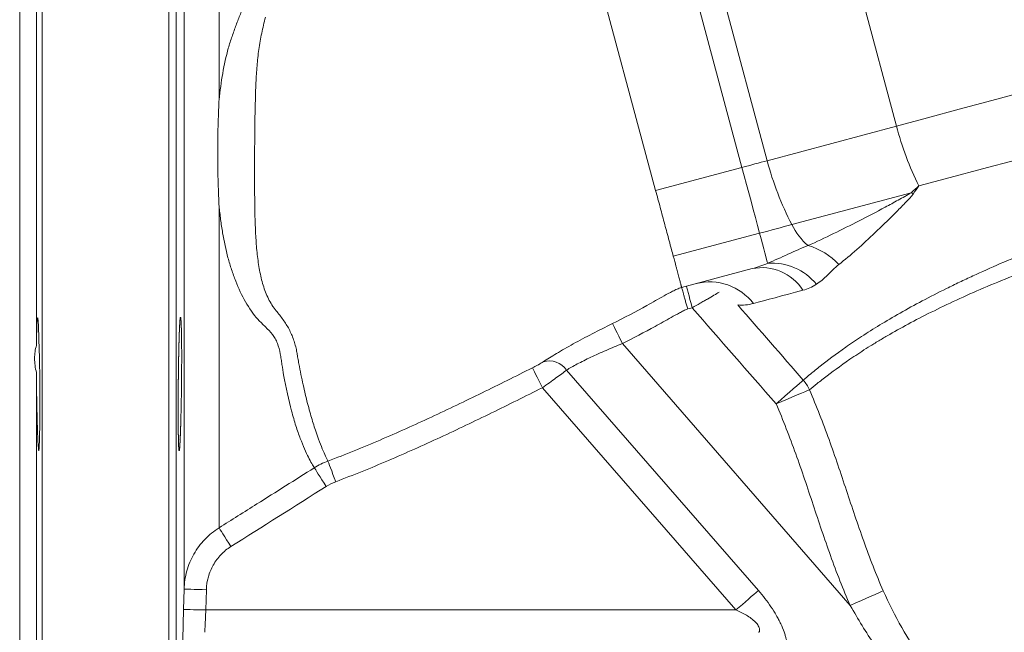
# Model space of a CAD drawing. Header units: millimetres. Extents: x -45 to 292, y -167 to 549.
# Tile 11 of 16: x -18 to 114, y 169 to 251. Entities that reach past the tile are written whole.
import ezdxf

# ---------------------------------------------------------------- set-up
doc = ezdxf.new("R2010")
doc.units = ezdxf.units.MM

msp = doc.modelspace()

# ---------------------------------------------------------------- linework, layer by layer
at = {"color": 7, "linetype": 'Continuous', "lineweight": 15}
for p, q in [((-15.32, 232.78), (-15.32, 332.78)), ((-18.32, 232.78), (-18.32, 301.78)), ((3.77, 174.59), (3.77, 288.68)), ((8.46, 280.82), (8.46, 240.39)), ((99.45, 236.85), (91.82, 265.34)), ((82.09, 232.19), (74.45, 260.69)), ((78.7, 231.29), (71.07, 259.78)), ((-16.07, 207.35), (-16.07, 258.2)), ((65.32, 234.85), (59.47, 256.68)), ((82.09, 232.19), (99.45, 236.85)), ((67.11, 228.18), (65.32, 234.85)), ((-18.32, 163.78), (-18.32, 232.78)), ((-15.32, 132.78), (-15.32, 232.78)), ((78.7, 231.29), (67.11, 228.18)), ((85.4, 223.6), (101.44, 227.89)), ((8.46, 226.08), (8.46, 182.83)), ((69.48, 219.33), (81.07, 222.44)), ((80.06, 217.68), (70.6, 215.14)), ((72.02, 212.42), (71.42, 212.25)), ((62.64, 207.61), (93.26, 172.38)), ((-16.07, 167.73), (-16.07, 203.69)), ((55.14, 204.04), (80.91, 174.4)), ((77.89, 171.78), (51.9, 201.67)), ((3.69, 171.85), (3.77, 174.59)), ((6.76, 174.51), (6.69, 171.78)), ((6.69, 171.78), (77.89, 171.78))]:
    msp.add_line(p, q, dxfattribs=at)
at = {"color": 8, "linetype": 'Continuous', "lineweight": 15}
for p, q in [((1.71, 132.78), (1.71, 331.11)), ((2.71, 330.15), (2.71, 133.75))]:
    msp.add_line(p, q, dxfattribs=at)
at = {"color": 7, "linetype": 'Continuous', "lineweight": 15, "flags": 128}
for points in [[(184.69, 250.82), (183.57, 250.52), (182.1, 250.13), (180.29, 249.64), (178.15, 249.07), (175.7, 248.41), (172.96, 247.68), (169.93, 246.87), (166.64, 245.99), (163.11, 245.04), (159.36, 244.04), (155.42, 242.98), (151.3, 241.88), (147.04, 240.73), (142.66, 239.56), (138.19, 238.36), (133.65, 237.15), (129.08, 235.92), (124.5, 234.69), (119.94, 233.47), (115.43, 232.26), (111, 231.08), (106.68, 229.92), (102.48, 228.79)], [(116.76, 241.49), (112.29, 240.29), (107.9, 239.11), (103.61, 237.96), (99.45, 236.85)], [(78.7, 231.29), (79.14, 231.4), (79.58, 231.52), (80.01, 231.64), (80.44, 231.75), (80.86, 231.87), (81.28, 231.98), (81.69, 232.09), (82.09, 232.19)], [(81.07, 222.44), (80.8, 223.47), (80.51, 224.54), (80.22, 225.62), (79.92, 226.73), (79.62, 227.86), (79.32, 228.99), (79.01, 230.14), (78.7, 231.29)], [(81.07, 222.44), (81.63, 222.59), (82.19, 222.73), (82.75, 222.88), (83.29, 223.03), (83.84, 223.18), (84.37, 223.32), (84.89, 223.46), (85.4, 223.6)], [(81.07, 222.44), (81.27, 221.69), (81.46, 220.99), (81.63, 220.36), (81.78, 219.8), (81.91, 219.32), (82.02, 218.92), (82.1, 218.61), (82.16, 218.4)], [(72.02, 212.42), (71.87, 212.98), (71.72, 213.53), (71.59, 214.03), (71.47, 214.47), (71.37, 214.83), (71.3, 215.09), (71.26, 215.26), (71.24, 215.31)], [(86.9, 214.77), (85.89, 214.5), (84.94, 214.25), (84.03, 214), (83.17, 213.77), (82.36, 213.56), (81.6, 213.35), (80.9, 213.16), (80.24, 212.99)], [(-15.74, 193.23), (-15.69, 193.51), (-15.64, 194.82), (-15.61, 196.95), (-15.61, 199.67), (-15.63, 202.68), (-15.67, 205.62), (-15.73, 208.18), (-15.8, 210.05), (-15.88, 211.04), (-15.96, 211.03), (-16.02, 210.01), (-16.06, 208.11), (-16.07, 207.35), (-16.07, 207.35)], [(62.64, 207.61), (62.39, 208.11), (62.15, 208.59), (61.92, 209.04), (61.72, 209.44), (61.56, 209.77), (61.43, 210.03), (61.34, 210.2), (61.3, 210.29)], [(51.9, 201.67), (51.65, 202.17), (51.41, 202.65), (51.18, 203.09), (50.98, 203.49), (50.82, 203.82), (50.68, 204.08), (50.6, 204.25), (50.55, 204.34)], [(83.3, 199.5), (83.92, 200.04), (84.52, 200.56), (85.09, 201.06), (85.6, 201.52), (86.06, 201.92), (86.44, 202.25), (86.74, 202.51), (86.94, 202.69)], [(83.3, 199.5), (84.06, 199.82), (84.8, 200.13), (85.5, 200.42), (86.14, 200.69), (86.7, 200.93), (87.17, 201.13), (87.53, 201.28), (87.77, 201.38)], [(24.13, 189.02), (23.94, 189.53), (23.76, 190.01), (23.59, 190.47), (23.43, 190.87), (23.3, 191.22), (23.2, 191.5), (23.12, 191.7), (23.08, 191.81)], [(22.85, 188.39), (22.56, 188.84), (22.29, 189.28), (22.03, 189.69), (21.79, 190.06), (21.6, 190.37), (21.44, 190.62), (21.32, 190.8), (21.26, 190.9)], [(10.05, 180.31), (9.76, 180.77), (9.48, 181.21), (9.22, 181.63), (8.99, 182), (8.79, 182.31), (8.63, 182.56), (8.52, 182.74), (8.46, 182.83)], [(6.76, 174.51), (6.18, 174.52), (5.62, 174.54), (5.1, 174.55), (4.65, 174.56), (4.27, 174.57), (4, 174.58), (3.82, 174.59), (3.77, 174.59)], [(80.91, 174.4), (80.63, 174.15), (80.31, 173.88), (79.96, 173.57), (79.58, 173.24), (79.17, 172.89), (78.76, 172.53), (78.33, 172.15), (77.89, 171.78)], [(93.26, 172.38), (94.01, 172.72), (94.74, 173.04), (95.43, 173.35), (96.07, 173.63), (96.62, 173.88), (97.08, 174.09), (97.44, 174.25), (97.69, 174.36)], [(6.69, 171.78), (6.11, 171.79), (5.55, 171.8), (5.03, 171.82), (4.58, 171.83), (4.2, 171.84), (3.93, 171.85), (3.75, 171.85), (3.69, 171.85)]]:
    msp.add_lwpolyline(points, dxfattribs=at)
at = {"color": 7, "linetype": 'Continuous', "lineweight": 15}
for centre, radius, start, end in [((140.53, 247.71), 42.49, 194.8193, 206.4427), ((122.71, 242.91), 42.01, 194.7736, 207.3663), ((93.85, 216.9), 13.36, 54.0204, 55.3591), ((93.13, 227.33), 8.58, 205.8211, 229.8256), ((85.1, 212.17), 8.96, 42.5184, 73.8677), ((82.75, 210.78), 7.64, 38.8552, 94.4424), ((81.37, 211.26), 6.55, 32.4186, 101.5976), ((74.35, 208.43), 7.46, 37.7337, 104.0405), ((52.84, 202.49), 2.78, 33.8881, 107.9131), ((83.06, 199.3), 5.15, 23.7944, 41.0678)]:
    msp.add_arc(centre, radius, start, end, dxfattribs=at)
for points, knots in [([(8.46, 240.39), (8.59, 241.59), (8.75, 242.77), (9.15, 245.09), (9.4, 246.23), (9.78, 247.58), (9.86, 247.85), (10.03, 248.38), (10.12, 248.64), (10.39, 249.41), (10.57, 249.92), (10.94, 250.92), (11.13, 251.41), (11.42, 252.14), (11.51, 252.38), (11.7, 252.86), (11.79, 253.1), (12.09, 253.79), (12.3, 254.24), (12.65, 254.87), (12.77, 255.08), (13.03, 255.48), (13.16, 255.67), (13.8, 256.65), (14.33, 257.4), (15.07, 258.52), (15.3, 258.9), (15.74, 259.66), (15.94, 260.04), (16.49, 261.2), (16.79, 261.99), (17.15, 263.17), (17.26, 263.56), (17.49, 264.32), (17.6, 264.69), (17.95, 265.77), (18.18, 266.45), (18.53, 267.41), (18.65, 267.72), (18.89, 268.32), (19.01, 268.6), (19.36, 269.43), (19.6, 269.94), (20.3, 271.32), (20.75, 272.06), (21.36, 272.94), (21.55, 273.19), (21.89, 273.62), (22.04, 273.8), (22.17, 273.94)], [0, 0, 0, 0, 0.0625, 0.0625, 0.125, 0.125, 0.140625, 0.140625, 0.15625, 0.15625, 0.1875, 0.1875, 0.21875, 0.21875, 0.234375, 0.234375, 0.25, 0.25, 0.28125, 0.28125, 0.296875, 0.296875, 0.3125, 0.3125, 0.375, 0.375, 0.40625, 0.40625, 0.4375, 0.4375, 0.5, 0.5, 0.53125, 0.53125, 0.5625, 0.5625, 0.625, 0.625, 0.65625, 0.65625, 0.6875, 0.6875, 0.75, 0.75, 0.875, 0.875, 0.9375, 0.9375, 1, 1, 1, 1]), ([(14.7, 251.48), (14.51, 250.79), (14.34, 250.08), (14.04, 248.63), (13.91, 247.88), (13.81, 247.12)], [0, 0, 0, 0, 0.5, 0.5, 1, 1, 1, 1]), ([(13.81, 247.12), (13.7, 246.41), (13.62, 245.68), (13.5, 244.2), (13.46, 243.44), (13.35, 241.15), (13.31, 239.6), (13.28, 237.23), (13.27, 236.43), (13.25, 234.83), (13.24, 234.03), (13.23, 231.65), (13.23, 230.06), (13.24, 227.69), (13.25, 226.91), (13.27, 225.34), (13.29, 224.56), (13.34, 223.02), (13.38, 222.26), (13.47, 220.77), (13.54, 220.04), (13.71, 218.6), (13.82, 217.88), (14.09, 216.51), (14.26, 215.84), (14.56, 214.89), (14.68, 214.59), (14.92, 213.98), (15.06, 213.69), (15.36, 213.13), (15.52, 212.86), (15.79, 212.48), (15.88, 212.36), (16.06, 212.12), (16.16, 212), (16.26, 211.88)], [0, 0, 0, 0, 0.0625, 0.0625, 0.125, 0.125, 0.25, 0.25, 0.3125, 0.3125, 0.375, 0.375, 0.5, 0.5, 0.5625, 0.5625, 0.625, 0.625, 0.6875, 0.6875, 0.75, 0.75, 0.8125, 0.8125, 0.875, 0.875, 0.90625, 0.90625, 0.9375, 0.9375, 0.96875, 0.96875, 0.984375, 0.984375, 1, 1, 1, 1]), ([(86.94, 202.69), (87.23, 202.93), (87.56, 203.22), (88.32, 203.84), (88.75, 204.19), (90.18, 205.32), (91.31, 206.17), (93.3, 207.57), (94.01, 208.05), (95.55, 209.06), (96.37, 209.58), (98.95, 211.15), (100.85, 212.24), (103.97, 213.89), (105.06, 214.45), (106.76, 215.29), (107.34, 215.57), (108.51, 216.13), (109.1, 216.41), (112.11, 217.8), (114.65, 218.9), (118.64, 220.55), (120.01, 221.09), (122.76, 222.17), (124.14, 222.7), (128.32, 224.25), (131.14, 225.25), (134.7, 226.48), (135.41, 226.72), (136.84, 227.21), (137.56, 227.45), (139.71, 228.16), (141.12, 228.62), (145.32, 229.98), (148.06, 230.84), (152.07, 232.08), (153.4, 232.48), (156.01, 233.28), (157.28, 233.66), (160.98, 234.78), (163.31, 235.49), (166.59, 236.49), (167.65, 236.82), (169.19, 237.31), (169.69, 237.47), (170.68, 237.79), (171.16, 237.96), (173.52, 238.76), (175.2, 239.39), (177.46, 240.4), (178.17, 240.75), (179.49, 241.47), (180.1, 241.84), (180.95, 242.4), (181.22, 242.58), (181.74, 242.94), (181.98, 243.12), (182.67, 243.63), (183.08, 243.94), (183.43, 244.23)], [0, 0, 0, 0, 0.03125, 0.03125, 0.0625, 0.0625, 0.125, 0.125, 0.15625, 0.15625, 0.1875, 0.1875, 0.25, 0.25, 0.28125, 0.28125, 0.296875, 0.296875, 0.3125, 0.3125, 0.375, 0.375, 0.40625, 0.40625, 0.4375, 0.4375, 0.5, 0.5, 0.515625, 0.515625, 0.53125, 0.53125, 0.5625, 0.5625, 0.625, 0.625, 0.65625, 0.65625, 0.6875, 0.6875, 0.75, 0.75, 0.78125, 0.78125, 0.796875, 0.796875, 0.8125, 0.8125, 0.875, 0.875, 0.90625, 0.90625, 0.9375, 0.9375, 0.953125, 0.953125, 0.96875, 0.96875, 1, 1, 1, 1]), ([(8.46, 240.39), (8.45, 240.1), (8.43, 239.8), (8.41, 239.21), (8.4, 238.91), (8.36, 238.02), (8.34, 237.43), (8.3, 235.64), (8.29, 234.45), (8.29, 232.06), (8.3, 230.86), (8.34, 229.06), (8.36, 228.46), (8.4, 227.57), (8.41, 227.27), (8.43, 226.67), (8.45, 226.37), (8.46, 226.08)], [0, 0, 0, 0, 0.0625, 0.0625, 0.125, 0.125, 0.25, 0.25, 0.5, 0.5, 0.75, 0.75, 0.875, 0.875, 0.9375, 0.9375, 1, 1, 1, 1]), ([(189.14, 238.82), (188.7, 238.58), (188.18, 238.31), (187, 237.76), (186.33, 237.47), (185.21, 237.05), (184.82, 236.91), (184, 236.65), (183.57, 236.53), (182.25, 236.2), (181.32, 236.02), (179.47, 235.69), (178.55, 235.53), (176.68, 235.18), (175.74, 234.99), (173.81, 234.56), (172.82, 234.32), (170.76, 233.81), (169.7, 233.53), (167.53, 232.95), (166.41, 232.65), (164.1, 232.02), (162.92, 231.7), (160.47, 231.04), (159.21, 230.69), (157.26, 230.16), (156.6, 229.98), (155.27, 229.61), (154.59, 229.42), (151.2, 228.48), (148.42, 227.69), (144.16, 226.45), (142.73, 226.03), (140.55, 225.38), (139.82, 225.16), (138.35, 224.71), (137.61, 224.48), (133.93, 223.35), (131.02, 222.41), (126.7, 220.96), (125.27, 220.47), (122.43, 219.47), (121.01, 218.95), (118.23, 217.92), (116.87, 217.39), (114.21, 216.34), (112.92, 215.81), (110.4, 214.74), (109.17, 214.2), (106.78, 213.11), (105.64, 212.56), (102.36, 210.95), (100.36, 209.88), (98.1, 208.58), (97.66, 208.32), (96.8, 207.8), (96.38, 207.55), (95.17, 206.79), (94.42, 206.31), (92.33, 204.9), (91.15, 204.04), (89.66, 202.9), (89.21, 202.55), (88.41, 201.92), (88.07, 201.63), (87.77, 201.38)], [0, 0, 0, 0, 0.03125, 0.03125, 0.0625, 0.0625, 0.078125, 0.078125, 0.09375, 0.09375, 0.125, 0.125, 0.15625, 0.15625, 0.1875, 0.1875, 0.21875, 0.21875, 0.25, 0.25, 0.28125, 0.28125, 0.3125, 0.3125, 0.34375, 0.34375, 0.359375, 0.359375, 0.375, 0.375, 0.4375, 0.4375, 0.46875, 0.46875, 0.484375, 0.484375, 0.5, 0.5, 0.5625, 0.5625, 0.59375, 0.59375, 0.625, 0.625, 0.65625, 0.65625, 0.6875, 0.6875, 0.71875, 0.71875, 0.75, 0.75, 0.8125, 0.8125, 0.828125, 0.828125, 0.84375, 0.84375, 0.875, 0.875, 0.9375, 0.9375, 0.96875, 0.96875, 1, 1, 1, 1]), ([(69.23, 220.27), (69.13, 220.65), (68.83, 221.75), (68.33, 223.62), (67.73, 225.88), (67.32, 227.41), (67.11, 228.18)], [0.30059509, 0.30059509, 0.30059509, 0.30059509, 0.30515746, 0.31346596, 0.32177447, 0.33008298, 0.33008298, 0.33008298, 0.33008298]), ([(87.59, 220.78), (89.85, 221.8), (92.14, 222.92), (95.61, 224.7), (96.77, 225.31), (98.52, 226.25), (99.11, 226.57), (99.99, 227.05), (100.28, 227.21), (100.72, 227.46), (100.87, 227.54), (101.16, 227.72), (101.3, 227.8), (101.44, 227.89)], [0, 0, 0, 0, 0.5, 0.5, 0.75, 0.75, 0.875, 0.875, 0.9375, 0.9375, 0.96875, 0.96875, 1, 1, 1, 1]), ([(101.7, 227.71), (101.6, 227.58), (101.5, 227.46), (101.3, 227.23), (101.19, 227.11), (100.87, 226.76), (100.66, 226.54), (100.01, 225.87), (99.58, 225.43), (98.29, 224.15), (97.45, 223.32), (94.94, 220.95), (93.31, 219.49), (91.71, 218.22)], [0, 0, 0, 0, 0.03125, 0.03125, 0.0625, 0.0625, 0.125, 0.125, 0.25, 0.25, 0.5, 0.5, 1, 1, 1, 1]), ([(21.26, 190.9), (21.17, 191.05), (21.05, 191.24), (20.78, 191.71), (20.63, 191.99), (20.14, 192.97), (19.76, 193.8), (19.18, 195.36), (18.98, 195.92), (18.58, 197.17), (18.39, 197.84), (17.82, 199.99), (17.46, 201.59), (17.06, 203.84), (16.99, 204.3), (16.87, 205.01), (16.84, 205.25), (16.77, 205.74), (16.73, 205.98), (16.59, 206.71), (16.47, 207.19), (16.22, 207.85), (16.12, 208.06), (15.89, 208.46), (15.76, 208.65), (15.35, 209.19), (15.03, 209.52), (14.53, 210.01), (14.36, 210.17), (14.02, 210.5), (13.86, 210.67), (13.07, 211.56), (12.51, 212.34), (11.52, 214.07), (11.09, 215.01), (10.5, 216.51), (10.31, 217.02), (9.96, 218.07), (9.81, 218.6), (9.37, 220.23), (9.14, 221.35), (8.84, 223.09), (8.75, 223.68), (8.6, 224.87), (8.52, 225.47), (8.46, 226.08)], [0, 0, 0, 0, 0.0625, 0.0625, 0.125, 0.125, 0.25, 0.25, 0.3125, 0.3125, 0.375, 0.375, 0.5, 0.5, 0.53125, 0.53125, 0.546875, 0.546875, 0.5625, 0.5625, 0.59375, 0.59375, 0.609375, 0.609375, 0.625, 0.625, 0.65625, 0.65625, 0.671875, 0.671875, 0.6875, 0.6875, 0.75, 0.75, 0.8125, 0.8125, 0.84375, 0.84375, 0.875, 0.875, 0.9375, 0.9375, 0.96875, 0.96875, 1, 1, 1, 1]), ([(82.16, 218.4), (83.07, 218.77), (83.98, 219.2), (85.79, 220.03), (86.7, 220.43), (87.59, 220.78)], [0, 0, 0, 0, 0.5, 0.5, 1, 1, 1, 1]), ([(70.04, 217.24), (70.01, 217.35), (69.95, 217.6), (69.87, 217.87), (69.84, 218.01)], [0.339432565, 0.339432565, 0.339432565, 0.339432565, 0.341187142, 0.343113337, 0.343113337, 0.343113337, 0.343113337]), ([(91.71, 218.22), (91.43, 218), (91.17, 217.76), (90.68, 217.28), (90.44, 217.04), (89.73, 216.34), (89.24, 215.92), (88.7, 215.57)], [0, 0, 0, 0, 0.25, 0.25, 0.5, 0.5, 1, 1, 1, 1]), ([(70.39, 215.96), (70.36, 216.05), (70.31, 216.22), (70.26, 216.42), (70.23, 216.52)], [0.347095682, 0.347095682, 0.347095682, 0.347095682, 0.349170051, 0.350962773, 0.350962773, 0.350962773, 0.350962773]), ([(61.3, 210.29), (62.86, 211.07), (64.42, 211.87), (66.71, 213.15), (67.47, 213.59), (68.62, 214.23), (69, 214.44), (69.59, 214.73), (69.78, 214.83), (70.19, 215), (70.39, 215.08), (70.6, 215.14)], [0, 0, 0, 0, 0.5, 0.5, 0.75, 0.75, 0.875, 0.875, 0.9375, 0.9375, 1, 1, 1, 1]), ([(70.57, 215.27), (70.56, 215.31), (70.54, 215.38), (70.51, 215.48), (70.5, 215.52)], [0.355045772, 0.355045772, 0.355045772, 0.355045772, 0.357335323, 0.358707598, 0.358707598, 0.358707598, 0.358707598]), ([(70.6, 215.14), (70.6, 215.14), (70.61, 215.12), (70.63, 215.05), (70.64, 215), (70.69, 214.85), (70.71, 214.76), (70.77, 214.55), (70.8, 214.43), (70.88, 214.16), (70.92, 214.02), (71, 213.7), (71.05, 213.53), (71.15, 213.19), (71.2, 213.01), (71.31, 212.63), (71.36, 212.44), (71.42, 212.25)], [0, 0, 0, 0, 0.125, 0.125, 0.25, 0.25, 0.375, 0.375, 0.5, 0.5, 0.625, 0.625, 0.75, 0.75, 0.875, 0.875, 1, 1, 1, 1]), ([(75.64, 214.51), (75.44, 214.39), (75.2, 214.25), (74.67, 213.94), (74.37, 213.77), (73.9, 213.5), (73.74, 213.41), (73.41, 213.22), (73.24, 213.12), (72.73, 212.83), (72.38, 212.62), (72.02, 212.42)], [0, 0, 0, 0, 0.25, 0.25, 0.5, 0.5, 0.625, 0.625, 0.75, 0.75, 1, 1, 1, 1]), ([(80.24, 212.99), (79.88, 212.89), (79.52, 212.83), (78.82, 212.77), (78.48, 212.77), (78.16, 212.79)], [0, 0, 0, 0, 0.5, 0.5, 1, 1, 1, 1]), ([(16.26, 211.88), (16.57, 211.47), (16.88, 211.07), (17.46, 210.24), (17.72, 209.81), (18.18, 208.91), (18.38, 208.43), (18.62, 207.69), (18.69, 207.44), (18.79, 207.05), (18.82, 206.93), (18.87, 206.67), (18.9, 206.54), (18.92, 206.41)], [0, 0, 0, 0, 0.25, 0.25, 0.5, 0.5, 0.75, 0.75, 0.875, 0.875, 0.9375, 0.9375, 1, 1, 1, 1]), ([(71.42, 212.25), (71.32, 212.22), (71.22, 212.18), (71.03, 212.1), (70.94, 212.05), (70.66, 211.92), (70.48, 211.82), (69.93, 211.53), (69.57, 211.32), (68.49, 210.71), (67.77, 210.3), (65.59, 209.11), (64.12, 208.35), (62.64, 207.61)], [0, 0, 0, 0, 0.03125, 0.03125, 0.0625, 0.0625, 0.125, 0.125, 0.25, 0.25, 0.5, 0.5, 1, 1, 1, 1]), ([(3.3, 196.22), (3.27, 195.38), (3.25, 195.01), (3.23, 194.52), (3.22, 194.37), (3.21, 194.09), (3.2, 193.96), (3.18, 193.62), (3.16, 193.45), (3.13, 193.22), (3.12, 193.16), (3.09, 193.16), (3.08, 193.22), (3.06, 193.39), (3.05, 193.46), (3.04, 193.63), (3.03, 193.83), (3.02, 194.08), (3.01, 194.36), (3.01, 194.51), (3, 195), (2.99, 195.38), (2.98, 196), (2.98, 196.22), (2.98, 196.67), (2.97, 196.91), (2.97, 197.65), (2.97, 198.16), (2.97, 198.98), (2.97, 199.26), (2.97, 199.83), (2.97, 200.11), (2.98, 200.97), (2.98, 201.56), (2.99, 202.75), (3, 203.33), (3.01, 204.2), (3.01, 204.48), (3.02, 205.05), (3.03, 205.33), (3.04, 206.15), (3.05, 206.66), (3.08, 207.64), (3.09, 208.1), (3.12, 208.94), (3.13, 209.31), (3.15, 209.8), (3.16, 209.96), (3.18, 210.23), (3.19, 210.49), (3.21, 210.68), (3.22, 210.86), (3.23, 210.93), (3.25, 211.1), (3.27, 211.16), (3.29, 211.16), (3.3, 211.15), (3.31, 211.09), (3.32, 211.05), (3.34, 210.87), (3.35, 210.71), (3.37, 210.37), (3.38, 210.24), (3.39, 209.96), (3.39, 209.81), (3.41, 209.32), (3.41, 208.95), (3.43, 208.11), (3.43, 207.66), (3.44, 206.93), (3.44, 206.68), (3.44, 206.16), (3.44, 205.89), (3.44, 205.07), (3.44, 204.51), (3.43, 203.35), (3.43, 202.76), (3.41, 201.58), (3.41, 201), (3.39, 200.13), (3.39, 199.84), (3.38, 199.28), (3.37, 199), (3.35, 198.19), (3.34, 197.67), (3.31, 196.68), (3.3, 196.22), (3.27, 195.38)], [-0.03125, -0.03125, 0, 0, 0.03125, 0.03125, 0.046875, 0.046875, 0.0625, 0.0625, 0.09375, 0.09375, 0.125, 0.125, 0.15625, 0.15625, 0.171875, 0.171875, 0.1875, 0.203125, 0.203125, 0.21875, 0.21875, 0.25, 0.25, 0.265625, 0.265625, 0.28125, 0.28125, 0.3125, 0.3125, 0.328125, 0.328125, 0.34375, 0.34375, 0.375, 0.375, 0.40625, 0.40625, 0.421875, 0.421875, 0.4375, 0.4375, 0.46875, 0.46875, 0.5, 0.5, 0.53125, 0.53125, 0.546875, 0.546875, 0.5625, 0.578125, 0.578125, 0.59375, 0.59375, 0.625, 0.625, 0.640625, 0.640625, 0.65625, 0.65625, 0.6875, 0.6875, 0.703125, 0.703125, 0.71875, 0.71875, 0.75, 0.75, 0.78125, 0.78125, 0.796875, 0.796875, 0.8125, 0.8125, 0.84375, 0.84375, 0.875, 0.875, 0.90625, 0.90625, 0.921875, 0.921875, 0.9375, 0.9375, 0.96875, 0.96875, 1, 1, 1.03125, 1.03125]), ([(51.98, 205.13), (52.52, 205.48), (53.13, 205.86), (54.15, 206.47), (54.51, 206.68), (55.26, 207.12), (55.65, 207.33), (56.45, 207.78), (56.86, 208), (57.71, 208.45), (58.15, 208.68), (59.47, 209.37), (60.38, 209.83), (61.3, 210.29)], [0, 0, 0, 0, 0.25, 0.25, 0.375, 0.375, 0.5, 0.5, 0.625, 0.625, 0.75, 0.75, 1, 1, 1, 1]), ([(-16.07, 207.35), (-16.23, 206.81), (-16.32, 206.23), (-16.32, 205.29), (-16.3, 204.98), (-16.21, 204.34), (-16.15, 204.02), (-16.07, 203.69)], [0, 0, 0, 0, 0.5, 0.5, 0.75, 0.75, 1, 1, 1, 1]), ([(18.92, 206.41), (18.93, 206.35), (18.94, 206.28), (18.96, 206.15), (19, 205.95), (19.07, 205.5), (19.14, 205.13), (19.28, 204.38), (19.37, 203.9), (19.66, 202.49), (19.85, 201.61), (20.25, 199.94), (20.45, 199.16), (20.76, 198.07), (20.86, 197.72), (21.06, 197.05), (21.16, 196.73), (21.65, 195.2), (22.02, 194.22), (22.49, 193.07), (22.64, 192.74), (22.89, 192.19), (23, 191.97), (23.08, 191.81)], [0, 0, 0, 0, 0.007812, 0.007812, 0.015625, 0.03125, 0.0625, 0.0625, 0.125, 0.125, 0.25, 0.25, 0.375, 0.375, 0.4375, 0.4375, 0.5, 0.5, 0.75, 0.75, 0.875, 0.875, 1, 1, 1, 1]), ([(62.64, 207.61), (61.9, 207.3), (61.17, 207), (60.09, 206.53), (59.74, 206.38), (59.05, 206.07), (58.72, 205.91), (58.07, 205.61), (57.76, 205.45), (57.15, 205.15), (56.86, 205), (56.04, 204.56), (55.56, 204.29), (55.14, 204.04)], [0, 0, 0, 0, 0.25, 0.25, 0.375, 0.375, 0.5, 0.5, 0.625, 0.625, 0.75, 0.75, 1, 1, 1, 1]), ([(50.55, 204.34), (50.69, 204.41), (50.83, 204.48), (51.1, 204.62), (51.23, 204.69), (51.6, 204.9), (51.82, 205.03), (51.98, 205.13)], [0, 0, 0, 0, 0.25, 0.25, 0.5, 0.5, 1, 1, 1, 1]), ([(-16.07, 203.69), (-16.07, 203.07), (-16.06, 202.44), (-16.05, 201.5), (-16.05, 201.18), (-16.04, 200.55), (-16.03, 200.24), (-16.01, 199.32), (-16, 198.73), (-15.98, 197.88), (-15.98, 197.6), (-15.96, 197.07), (-15.95, 196.56), (-15.93, 196.09), (-15.92, 195.64), (-15.91, 195.42), (-15.88, 194.81), (-15.87, 194.47), (-15.84, 194.03), (-15.83, 193.9), (-15.82, 193.67), (-15.81, 193.57), (-15.78, 193.32), (-15.77, 193.21), (-15.75, 193.18)], [0, 0, 0, 0, 0.125, 0.125, 0.1875, 0.1875, 0.25, 0.25, 0.375, 0.375, 0.4375, 0.4375, 0.5, 0.5625, 0.5625, 0.625, 0.625, 0.75, 0.75, 0.8125, 0.8125, 0.875, 0.875, 1, 1, 1, 1]), ([(23.08, 191.81), (25.44, 192.69), (27.78, 193.64), (32.41, 195.62), (34.7, 196.66), (39.26, 198.78), (41.53, 199.87), (46.06, 202.08), (48.31, 203.2), (50.55, 204.34)], [0, 0, 0, 0, 0.25, 0.25, 0.5, 0.5, 0.75, 0.75, 1, 1, 1, 1]), ([(55.14, 204.04), (54.96, 203.89), (54.74, 203.73), (54.26, 203.37), (54, 203.18), (53.44, 202.77), (53.14, 202.56), (52.53, 202.12), (52.22, 201.89), (51.9, 201.67)], [0, 0, 0, 0, 0.25, 0.25, 0.5, 0.5, 0.75, 0.75, 1, 1, 1, 1]), ([(51.9, 201.67), (49.63, 200.52), (47.35, 199.39), (42.78, 197.16), (40.49, 196.06), (35.87, 193.92), (33.55, 192.88), (28.87, 190.88), (26.51, 189.92), (24.13, 189.02)], [0, 0, 0, 0, 0.25, 0.25, 0.5, 0.5, 0.75, 0.75, 1, 1, 1, 1]), ([(87.77, 201.38), (88.71, 199.17), (89.59, 196.94), (91.22, 192.42), (91.98, 190.14), (93.49, 185.59), (94.25, 183.31), (95.86, 178.79), (96.72, 176.54), (97.69, 174.36)], [0, 0, 0, 0, 0.25, 0.25, 0.5, 0.5, 0.75, 0.75, 1, 1, 1, 1]), ([(93.26, 172.38), (92.28, 174.57), (91.41, 176.82), (89.78, 181.36), (89.02, 183.64), (87.51, 188.21), (86.75, 190.5), (85.12, 195.03), (84.24, 197.27), (83.3, 199.5)], [0, 0, 0, 0, 0.25, 0.25, 0.5, 0.5, 0.75, 0.75, 1, 1, 1, 1]), ([(8.46, 182.83), (10.15, 183.9), (11.85, 184.96), (13.54, 186.03), (16.11, 187.65), (18.69, 189.28), (21.26, 190.9)], [0, 0, 0, 0, 0.006, 0.006, 0.006, 0.01513186, 0.01513186, 0.01513186, 0.01513186]), ([(3.77, 174.59), (3.79, 175.42), (3.91, 176.23), (4.24, 177.42), (4.38, 177.82), (4.7, 178.58), (4.88, 178.94), (5.28, 179.66), (5.51, 180), (6, 180.66), (6.27, 180.98), (7.12, 181.87), (7.76, 182.39), (8.46, 182.83)], [0, 0, 0, 0, 0.25, 0.25, 0.375, 0.375, 0.5, 0.5, 0.625, 0.625, 0.75, 0.75, 1, 1, 1, 1]), ([(10.05, 180.31), (9.56, 180), (9.11, 179.63), (8.52, 179), (8.33, 178.78), (7.98, 178.31), (7.82, 178.07), (7.54, 177.57), (7.41, 177.31), (7.19, 176.78), (7.1, 176.5), (6.87, 175.66), (6.78, 175.09), (6.76, 174.51)], [0, 0, 0, 0, 0.25, 0.25, 0.375, 0.375, 0.5, 0.5, 0.625, 0.625, 0.75, 0.75, 1, 1, 1, 1]), ([(80.91, 174.4), (81.52, 173.7), (82.09, 172.97), (82.86, 171.83), (83.1, 171.45), (83.43, 170.87), (83.53, 170.68), (83.73, 170.3), (83.83, 170.1), (84.09, 169.54), (84.24, 169.17), (84.42, 168.65), (84.48, 168.49), (84.57, 168.17), (84.61, 168.03), (84.67, 167.76), (84.7, 167.64), (84.73, 167.42), (84.74, 167.33), (84.75, 167.11), (84.73, 167.04), (84.68, 167.05)], [0, 0, 0, 0, 0.25, 0.25, 0.375, 0.375, 0.4375, 0.4375, 0.5, 0.5, 0.625, 0.625, 0.6875, 0.6875, 0.75, 0.75, 0.8125, 0.8125, 0.875, 0.875, 1, 1, 1, 1]), ([(97.69, 174.36), (98.44, 172.66), (99.25, 171.01), (101.07, 167.83), (102.08, 166.3), (103.54, 164.52), (103.84, 164.17), (104.47, 163.49), (104.8, 163.15), (105.8, 162.17), (106.49, 161.55), (107.94, 160.39), (108.7, 159.84), (110.26, 158.81), (111.06, 158.33), (111.88, 157.88)], [0, 0, 0, 0, 0.25, 0.25, 0.5, 0.5, 0.5625, 0.5625, 0.625, 0.625, 0.75, 0.75, 0.875, 0.875, 1, 1, 1, 1]), ([(109.55, 153.64), (107.84, 154.85), (106.2, 156.15), (103.87, 158.25), (103.12, 158.98), (101.65, 160.48), (100.95, 161.26), (98.92, 163.65), (97.68, 165.32), (95.37, 168.78), (94.29, 170.56), (93.26, 172.38)], [0, 0, 0, 0, 0.25, 0.25, 0.375, 0.375, 0.5, 0.5, 0.75, 0.75, 1, 1, 1, 1]), ([(3.55, 165.85), (3.55, 165.85), (3.55, 165.89), (3.55, 166.01), (3.55, 166.05), (3.55, 166.17), (3.56, 166.24), (3.56, 166.46), (3.57, 166.65), (3.58, 167.08), (3.58, 167.33), (3.59, 167.89), (3.6, 168.19), (3.61, 168.68), (3.62, 168.85), (3.63, 169.2), (3.63, 169.37), (3.64, 169.91), (3.65, 170.29), (3.67, 171.07), (3.68, 171.46), (3.69, 171.85)], [0, 0, 0, 0, 0.125, 0.125, 0.1875, 0.1875, 0.25, 0.25, 0.375, 0.375, 0.5, 0.5, 0.625, 0.625, 0.6875, 0.6875, 0.75, 0.75, 0.875, 0.875, 1, 1, 1, 1]), ([(6.69, 171.78), (6.67, 171.38), (6.65, 170.99), (6.63, 170.45), (6.62, 170.27), (6.6, 169.94), (6.59, 169.79), (6.58, 169.52), (6.57, 169.39), (6.56, 169.17), (6.56, 169.08), (6.55, 168.93), (6.55, 168.87), (6.55, 168.79), (6.55, 168.78), (6.55, 168.78)], [0, 0, 0, 0, 0.25, 0.25, 0.375, 0.375, 0.5, 0.5, 0.625, 0.625, 0.75, 0.75, 0.875, 0.875, 1, 1, 1, 1]), ([(80.91, 168.78), (80.97, 168.78), (81.02, 168.81), (81.08, 168.94), (81.09, 169.04), (81.06, 169.24), (81.05, 169.31), (80.99, 169.47), (80.95, 169.55), (80.81, 169.81), (80.67, 169.99), (80.33, 170.34), (80.14, 170.5), (79.74, 170.8), (79.52, 170.95), (78.84, 171.34), (78.37, 171.57), (77.89, 171.78)], [0, 0, 0, 0, 0.125, 0.125, 0.25, 0.25, 0.3125, 0.3125, 0.375, 0.375, 0.5, 0.5, 0.625, 0.625, 0.75, 0.75, 1, 1, 1, 1])]:
    msp.add_open_spline(points, degree=3, knots=knots, dxfattribs=at)
for points in [[(101.44, 227.89), (101.79, 228.19), (102.14, 228.49), (102.48, 228.79)], [(101.7, 227.71), (101.96, 228.07), (102.22, 228.43), (102.48, 228.79)], [(69.48, 219.33), (69.4, 219.64), (69.32, 219.95), (69.23, 220.27)], [(69.84, 218.01), (69.73, 218.42), (69.61, 218.87), (69.48, 219.33)], [(80.06, 217.68), (80.78, 217.87), (81.48, 218.11), (82.16, 218.4)], [(70.23, 216.52), (70.18, 216.74), (70.11, 216.98), (70.04, 217.24)], [(70.5, 215.52), (70.47, 215.64), (70.43, 215.79), (70.39, 215.96)], [(70.6, 215.14), (70.6, 215.14), (70.59, 215.18), (70.57, 215.27)], [(88.7, 215.57), (88.14, 215.21), (87.54, 214.95), (86.9, 214.77)], [(83.3, 199.5), (79.53, 203.8), (75.77, 208.1), (72.02, 212.42)], [(78.16, 212.79), (81.08, 209.42), (84.01, 206.05), (86.94, 202.69)], [(21.26, 190.9), (21.84, 191.27), (22.44, 191.57), (23.08, 191.81)], [(22.85, 188.39), (18.59, 185.69), (14.32, 183), (10.05, 180.31)], [(24.13, 189.02), (23.68, 188.86), (23.25, 188.64), (22.85, 188.39)]]:
    msp.add_open_spline(points, degree=3, dxfattribs=at)

doc.saveas('drawing.dxf')
